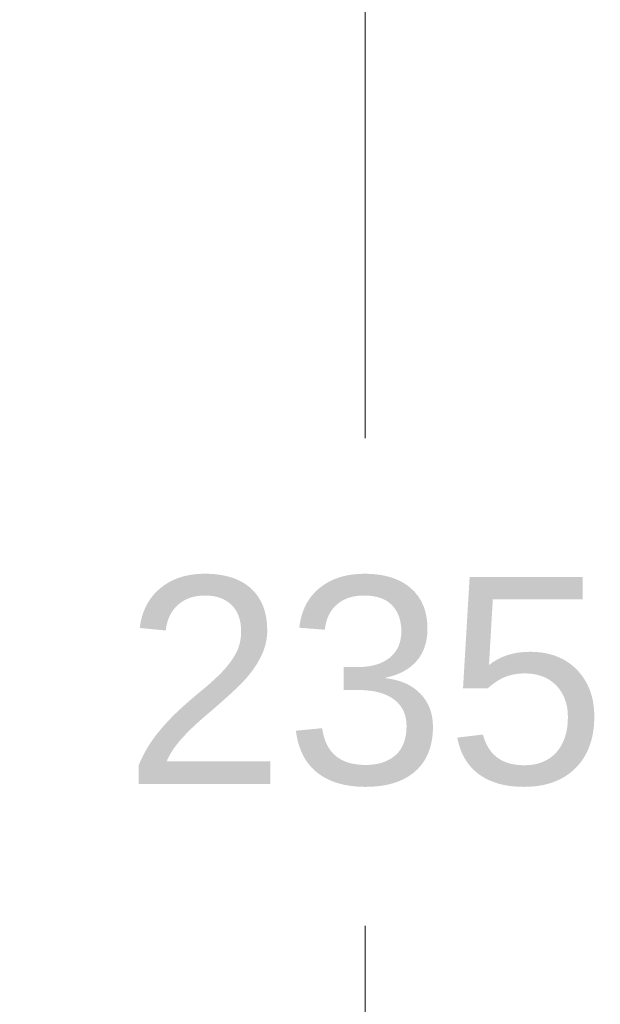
# Model space of a CAD drawing. Header units: millimetres. Extents: x 3500.5 to 3550.5, y 1627.6 to 1680.7.
# Tile 20 of 24: x 3537.4 to 3541.6, y 1650.1 to 1657.2. Entities that reach past the tile are written whole.
import ezdxf

# ---------------------------------------------------------------- set-up
doc = ezdxf.new("R2010")
doc.units = ezdxf.units.MM
doc.layers.add('cotas', color=253, linetype='Continuous', lineweight=5)
doc.styles.add('ARIAL', font='arial.ttf')
doc.dimstyles.new('RS (E1.10)', dxfattribs={"dimtxt": 1.5, "dimasz": 0.7, "dimexe": 0.5, "dimexo": 1, "dimgap": 1, "dimtad": 0, "dimtih": 1, "dimtoh": 1, "dimdec": 0, "dimlfac": 10, "dimtxsty": 'ARIAL', "dimcen": 0, "dimclrd": 256, "dimclre": 256, "dimclrt": 256, "dimadec": 0, "dimazin": 0, "dimtfac": 1, "dimtdec": 0, "dimtofl": 0, "dimtmove": 0, "dimatfit": 3, "dimfxl": 1, "dimlwd": -1, "dimlwe": -1, "dimarcsym": 0})

# ---------------------------------------------------------------- blocks, each defined once
blk = doc.blocks.new('*D16')
at = {"layer": 'cotas', "transparency": 16777216}
for p, q in [((3537.7391, 1664.1872), (3540.3783, 1664.1872)), ((3539.8783, 1663.4872), (3539.8783, 1654.2104)), ((3539.8783, 1641.4008), (3539.8783, 1650.6776)), ((3533.9165, 1640.7008), (3540.3783, 1640.7008))]:
    blk.add_line(p, q, dxfattribs=at)
for points in [[(3539.7616, 1663.4872), (3539.995, 1663.4872), (3539.8783, 1664.1872)], [(3539.7616, 1641.4008), (3539.995, 1641.4008), (3539.8783, 1640.7008)]]:
    blk.add_solid(points, dxfattribs=at)
at = {"layer": 'Defpoints', "color": 0, "transparency": 16777216}
for p in [(3536.7391, 1664.1872), (3532.9165, 1640.7008), (3539.8783, 1640.7008)]:
    blk.add_point(p, dxfattribs=at)
at = {"layer": 'cotas', "transparency": 16777216, "insert": (3539.8783, 1652.444), "char_height": 1.5, "attachment_point": 5, "style": 'ARIAL'}
blk.add_mtext('235', dxfattribs=at)

msp = doc.modelspace()

# ---------------------------------------------------------------- dimensions: what is measured, and where the dimension line sits
at = {"layer": 'cotas'}
dim = msp.add_linear_dim(base=(3539.8783, 1640.7008), p1=(3536.7391, 1664.1872), p2=(3532.9165, 1640.7008), angle=90, dimstyle='RS (E1.10)', dxfattribs=at)
dim.commit()
dim.dimension.update_dxf_attribs({"geometry": '*D16', "text_midpoint": (3539.8783, 1652.444)})

doc.saveas('drawing.dxf')
